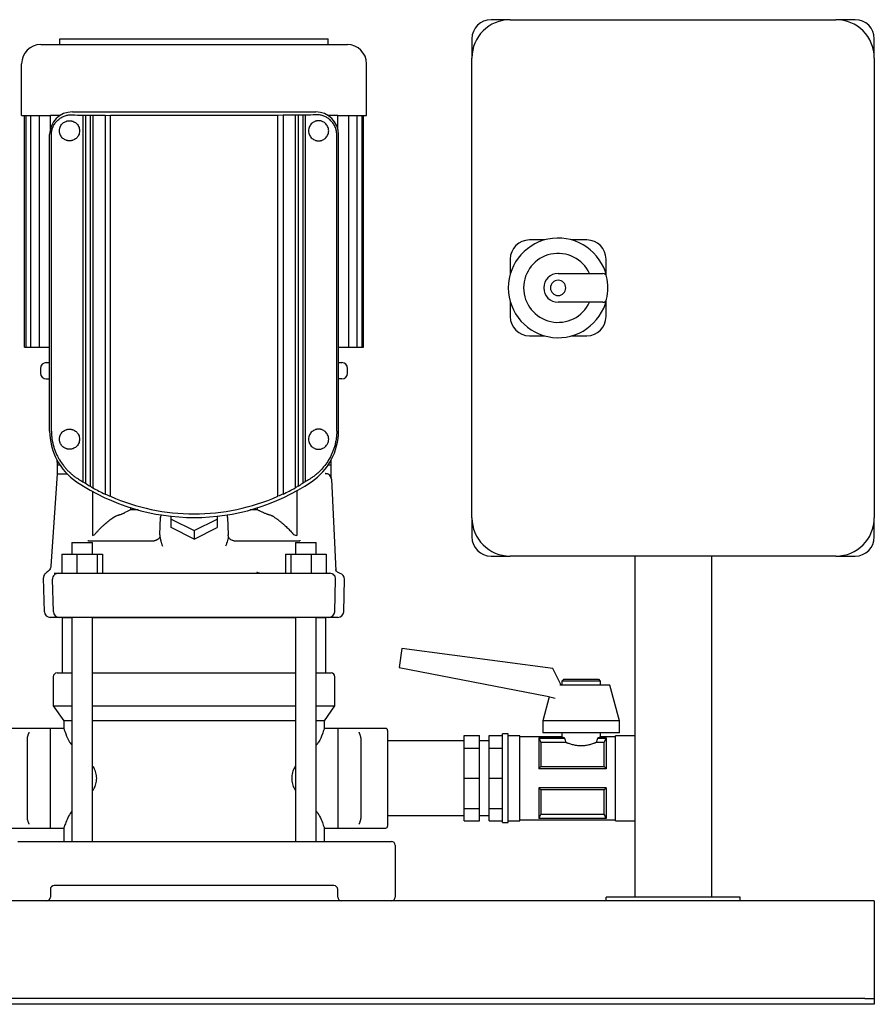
# Model space of a CAD drawing. Header units: millimetres. Extents: x 18 to 1287, y 108 to 758.
# Tile 2 of 3: x 372 to 818, y 108 to 622. Entities that reach past the tile are written whole.
import ezdxf

# ---------------------------------------------------------------- set-up
doc = ezdxf.new("R2010")
doc.units = ezdxf.units.MM

msp = doc.modelspace()

# ---------------------------------------------------------------- linework, layer by layer
at = {"color": 7, "linetype": 'Continuous', "lineweight": 25}
for p, q in [((628.02, 621.64), (618.02, 621.64)), ((628.02, 621.64), (798.02, 621.64)), ((808.02, 621.64), (798.02, 621.64)), ((383.02, 608.64), (543.02, 608.64)), ((393.02, 608.64), (393.02, 611.64)), ((393.02, 611.64), (533.02, 611.64)), ((533.02, 608.64), (533.02, 611.64)), ((608.02, 611.64), (608.02, 601.64)), ((818.02, 601.64), (818.02, 611.64)), ((608.02, 361.64), (608.02, 601.64)), ((818.02, 601.64), (818.02, 361.64)), ((373.02, 571.64), (373.02, 598.64)), ((553.02, 571.64), (553.02, 598.64)), ((373.02, 571.64), (388.02, 571.64)), ((374.52, 450.64), (374.52, 571.64)), ((375.35, 450.64), (375.35, 571.64)), ((377.9, 450.64), (377.9, 571.64)), ((382.32, 450.64), (382.32, 571.64)), ((388.02, 564.63), (388.02, 571.64)), ((393.02, 571.64), (388.02, 571.64)), ((393.02, 571.64), (393.02, 571.64)), ((393.02, 571.64), (393.02, 571.64)), ((399.52, 573.52), (526.52, 573.52)), ((405.05, 571.76), (406.29, 571.72)), ((405.05, 571.76), (405.05, 380.38)), ((406.29, 571.72), (408.78, 571.72)), ((406.29, 571.72), (406.29, 379.65)), ((408.78, 571.72), (410.26, 571.8)), ((408.78, 571.72), (408.78, 378.16)), ((410.26, 571.8), (416.54, 571.8)), ((410.26, 571.8), (410.26, 377.23)), ((416.54, 571.8), (419.34, 571.64)), ((416.54, 571.8), (416.54, 373.98)), ((506.69, 571.64), (419.34, 571.64)), ((419.34, 372.87), (419.34, 571.64)), ((509.5, 571.8), (506.69, 571.64)), ((506.69, 372.87), (506.69, 571.64)), ((515.78, 571.8), (509.5, 571.8)), ((509.5, 571.8), (509.5, 373.98)), ((517.26, 571.72), (515.78, 571.8)), ((515.78, 571.8), (515.78, 377.23)), ((519.75, 571.72), (517.26, 571.72)), ((517.26, 571.72), (517.26, 378.16)), ((520.99, 571.76), (519.75, 571.72)), ((519.75, 571.72), (519.75, 379.65)), ((520.99, 571.76), (520.99, 380.38)), ((533.02, 571.64), (533.02, 571.64)), ((533.02, 571.64), (533.02, 571.64)), ((538.02, 571.64), (533.02, 571.64)), ((538.02, 571.64), (553.02, 571.64)), ((538.02, 564.63), (538.02, 571.64)), ((543.72, 450.64), (543.72, 571.64)), ((548.14, 450.64), (548.14, 571.64)), ((550.69, 450.64), (550.69, 571.64)), ((551.52, 450.64), (551.52, 571.64)), ((387.64, 406.9), (387.64, 561.64)), ((388.57, 406.9), (388.57, 561.64)), ((537.47, 406.9), (537.47, 561.64)), ((538.4, 406.9), (538.4, 561.64)), ((645.88, 506.64), (638.02, 506.64)), ((668.02, 506.64), (660.16, 506.64)), ((628.02, 496.64), (628.02, 488.78)), ((678.02, 488.78), (678.02, 496.64)), ((653.02, 489.14), (676.38, 489.14)), ((628.02, 474.5), (628.02, 466.64)), ((676.38, 474.14), (653.02, 474.14)), ((678.02, 466.64), (678.02, 474.5)), ((638.02, 456.64), (645.88, 456.64)), ((660.16, 456.64), (668.02, 456.64)), ((374.52, 450.64), (375.35, 450.64)), ((375.35, 450.64), (376.85, 450.64)), ((376.85, 450.64), (377.9, 450.64)), ((377.9, 450.64), (379.4, 450.64)), ((379.4, 450.64), (382.32, 450.64)), ((382.32, 450.64), (383.82, 450.64)), ((383.82, 450.64), (387.64, 450.64)), ((538.4, 450.64), (542.22, 450.64)), ((542.22, 450.64), (543.72, 450.64)), ((543.72, 450.64), (546.64, 450.64)), ((546.64, 450.64), (548.14, 450.64)), ((548.14, 450.64), (549.19, 450.64)), ((549.19, 450.64), (550.69, 450.64)), ((550.69, 450.64), (551.52, 450.64)), ((385.88, 442.64), (387.64, 442.64)), ((538.4, 442.64), (540.16, 442.64)), ((382.88, 439.64), (382.88, 437.14)), ((543.16, 437.14), (543.16, 439.64)), ((385.88, 434.14), (387.64, 434.13)), ((387.39, 434.14), (387.64, 434.13)), ((538.4, 434.14), (538.65, 434.14)), ((540.16, 434.14), (538.4, 434.14)), ((391.42, 391.84), (391.49, 389.14)), ((534.55, 389.14), (534.62, 391.85)), ((391.49, 389.14), (391.52, 384.62)), ((392.12, 389.14), (391.49, 389.14)), ((393.15, 389.14), (392.12, 389.14)), ((533.92, 389.14), (532.89, 389.14)), ((534.51, 383.12), (534.55, 389.14)), ((391.52, 384.64), (388.27, 336.37)), ((532.01, 384.62), (531.82, 384.63)), ((534.52, 382.72), (534.52, 382.62)), ((534.53, 382.69), (534.53, 382.68)), ((534.58, 382.31), (534.6, 382.26)), ((534.66, 381.79), (536.96, 333.92)), ((409.96, 375.42), (409.95, 355.12)), ((409.96, 375.42), (409.96, 352.44)), ((516.66, 375.74), (516.66, 352.42)), ((429.93, 366.86), (429.93, 365.72)), ((433.78, 365.72), (429.93, 365.72)), ((496.11, 365.72), (492.26, 365.72)), ((496.11, 365.72), (496.11, 366.86)), ((445.18, 352.67), (445.51, 361.93)), ((445.65, 363.3), (445.5, 361.8)), ((451.02, 360.97), (451.02, 362.42)), ((451.02, 356.47), (451.02, 360.97)), ((451.02, 360.97), (463.02, 354.97)), ((463.02, 354.97), (475.02, 360.97)), ((475.02, 362.42), (475.02, 360.97)), ((475.02, 360.97), (475.02, 356.47)), ((480.53, 361.93), (480.86, 352.67)), ((608.02, 361.64), (608.02, 351.64)), ((818.02, 351.64), (818.02, 361.64)), ((463.02, 350.47), (451.02, 356.47)), ((463.02, 350.47), (475.02, 356.47)), ((463.02, 354.97), (463.02, 350.47)), ((407.87, 349.64), (407.6, 349.63)), ((407.87, 349.64), (442.22, 349.64)), ((442.2, 349.64), (442.17, 349.72)), ((443.19, 349.82), (442.2, 349.64)), ((442.86, 349.77), (442.22, 349.64)), ((442.75, 349.69), (442.23, 349.64)), ((445.18, 352.67), (445.17, 352.16)), ((480.87, 352.16), (480.86, 352.67)), ((483.84, 349.64), (482.85, 349.82)), ((483.82, 349.64), (483.18, 349.77)), ((483.82, 349.64), (483.25, 349.75)), ((483.82, 349.64), (518.17, 349.64)), ((483.86, 349.74), (483.84, 349.64)), ((516.66, 352.42), (516.41, 352.42)), ((518.17, 349.98), (518.17, 349.64)), ((399.3, 348.64), (399.3, 342.64)), ((399.3, 348.64), (404.49, 348.64)), ((404.49, 348.64), (410.06, 348.64)), ((410.06, 342.64), (410.06, 348.64)), ((515.98, 348.64), (515.98, 342.64)), ((515.98, 348.64), (521.55, 348.64)), ((521.55, 348.64), (526.74, 348.64)), ((526.74, 342.64), (526.74, 348.64)), ((394.09, 342.64), (394.09, 332.64)), ((394.09, 342.64), (401.84, 342.64)), ((401.84, 342.64), (401.86, 332.64)), ((401.84, 342.64), (412.44, 342.64)), ((412.44, 342.64), (412.44, 332.64)), ((412.44, 342.64), (415.28, 342.64)), ((415.28, 342.64), (415.28, 332.64)), ((510.76, 342.64), (510.76, 332.64)), ((510.76, 342.64), (513.6, 342.64)), ((513.6, 342.64), (513.6, 332.64)), ((513.6, 342.64), (524.2, 342.64)), ((524.2, 342.64), (524.18, 332.64)), ((524.2, 342.64), (531.95, 342.64)), ((531.95, 342.64), (531.95, 332.64)), ((618.02, 341.64), (628.02, 341.64)), ((798.02, 341.64), (628.02, 341.64)), ((693.02, 341.64), (693.02, 163.64)), ((733.02, 341.64), (733.02, 163.64)), ((798.02, 341.64), (808.02, 341.64)), ((384.94, 312.56), (384.48, 330.33)), ((389.61, 312.56), (389.16, 329.56)), ((392.16, 332.64), (401.86, 332.64)), ((393.63, 332.64), (393.64, 332.64)), ((401.86, 332.64), (524.18, 332.64)), ((524.18, 332.64), (533.88, 332.64)), ((532.4, 332.64), (532.35, 332.64)), ((532.92, 332.64), (533.7, 332.64)), ((533.56, 332.73), (533.7, 332.64)), ((536.43, 312.56), (536.88, 329.56)), ((536.98, 333.67), (536.96, 333.92)), ((536.98, 333.67), (536.96, 333.91)), ((541.1, 312.56), (541.54, 329.56)), ((393.58, 309.64), (387.94, 309.64)), ((401.96, 309.64), (392.61, 309.64)), ((393.23, 309.64), (392.61, 309.64)), ((394.1, 309.64), (393.58, 309.64)), ((394.1, 309.64), (394.15, 309.64)), ((394.27, 309.64), (394.27, 280.64)), ((394.27, 309.64), (399.3, 309.64)), ((399.3, 309.64), (399.3, 192.64)), ((410.06, 192.64), (410.06, 309.64)), ((410.06, 309.64), (463.02, 309.64)), ((463.02, 309.64), (515.98, 309.64)), ((515.98, 309.64), (515.98, 192.64)), ((533.43, 309.64), (524.08, 309.64)), ((526.74, 192.64), (526.74, 309.64)), ((526.74, 309.64), (531.77, 309.64)), ((531.77, 280.64), (531.77, 309.64)), ((531.95, 309.64), (531.94, 309.64)), ((538.1, 309.64), (532.46, 309.64)), ((533.43, 309.64), (532.81, 309.64)), ((571.42, 293.33), (570.11, 283.44)), ((650.18, 282.88), (571.42, 293.33)), ((570.11, 283.44), (647.37, 268.42)), ((654.58, 274.29), (650.18, 282.88)), ((389.52, 278.64), (389.52, 263.5)), ((391.52, 280.64), (399.3, 280.64)), ((410.06, 280.64), (463.02, 280.64)), ((463.02, 280.64), (515.98, 280.64)), ((526.74, 280.64), (534.52, 280.64)), ((536.52, 263.5), (536.52, 278.64)), ((665.02, 274.29), (653.84, 274.29)), ((656.02, 277.29), (655.02, 276.29)), ((655.02, 276.29), (655.02, 274.29)), ((675.02, 276.29), (655.02, 276.29)), ((656.02, 277.29), (674.02, 277.29)), ((680.02, 274.29), (665.02, 274.29)), ((674.02, 277.29), (675.02, 276.29)), ((675.02, 276.29), (675.02, 274.29)), ((685.02, 255.54), (680.02, 274.29)), ((648.39, 268.19), (645.02, 255.54)), ((647.37, 268.42), (651.5, 267.48)), ((389.52, 263.5), (395.02, 255.64)), ((389.52, 263.5), (399.3, 263.5)), ((410.06, 263.5), (463.02, 263.5)), ((463.02, 263.5), (515.98, 263.5)), ((526.74, 263.5), (536.52, 263.5)), ((531.02, 255.64), (536.52, 263.5)), ((395.02, 255.64), (395.02, 251.64)), ((399.3, 255.64), (395.02, 255.64)), ((463.02, 255.64), (410.06, 255.64)), ((515.98, 255.64), (463.02, 255.64)), ((531.02, 255.64), (526.74, 255.64)), ((531.02, 251.64), (531.02, 255.64)), ((645.02, 255.54), (645.02, 249.29)), ((665.02, 255.54), (645.02, 255.54)), ((685.02, 255.54), (665.02, 255.54)), ((685.02, 249.29), (685.02, 255.54)), ((388.02, 251.64), (363.02, 251.64)), ((395.02, 251.64), (388.02, 251.64)), ((388.02, 249.63), (388.02, 251.64)), ((388.02, 237.18), (388.02, 249.63)), ((538.02, 251.64), (531.02, 251.64)), ((563.02, 251.64), (538.02, 251.64)), ((538.02, 251.64), (538.02, 249.63)), ((538.02, 249.63), (538.02, 237.18)), ((564.02, 250.64), (564.02, 225.64)), ((604.02, 247.89), (612.02, 247.89)), ((604.02, 241.37), (604.02, 247.89)), ((612.02, 241.37), (612.02, 247.89)), ((617.02, 247.89), (624.02, 247.89)), ((617.02, 241.37), (617.02, 247.89)), ((627.02, 248.79), (624.02, 248.79)), ((624.02, 225.64), (624.02, 248.79)), ((627.02, 225.64), (627.02, 248.79)), ((633.02, 247.79), (627.02, 247.79)), ((633.02, 225.64), (633.02, 247.79)), ((655.02, 247.29), (633.02, 247.29)), ((665.02, 249.29), (645.02, 249.29)), ((655.02, 249.29), (655.02, 247.29)), ((685.02, 249.29), (665.02, 249.29)), ((675.02, 249.29), (675.02, 247.29)), ((683.02, 247.29), (675.02, 247.29)), ((693.02, 247.79), (683.02, 247.79)), ((683.02, 225.64), (683.02, 247.79)), ((376.02, 236.25), (376.02, 245.95)), ((550.02, 245.95), (550.02, 236.25)), ((604.02, 245.12), (564.02, 245.12)), ((617.02, 245.12), (612.02, 245.12)), ((656.36, 246.71), (643.02, 246.71)), ((643.02, 246.71), (643.02, 230.64)), ((643.05, 246.65), (656.36, 246.65)), ((643.95, 244.33), (643.95, 231.72)), ((657.08, 244.33), (643.95, 244.33)), ((656.36, 246.65), (656.36, 246.71)), ((677.09, 244.33), (672.96, 244.33)), ((678.02, 246.71), (673.68, 246.71)), ((673.68, 246.71), (673.68, 246.65)), ((673.68, 246.65), (677.99, 246.65)), ((677.09, 231.72), (677.09, 244.33)), ((678.02, 246.71), (678.02, 230.64)), ((388.02, 214.11), (388.02, 237.18)), ((538.02, 237.18), (538.02, 225.64)), ((604.02, 225.64), (604.02, 241.37)), ((604.02, 241.37), (612.02, 241.37)), ((612.02, 225.64), (612.02, 241.37)), ((617.02, 225.64), (617.02, 241.37)), ((617.02, 241.37), (624.02, 241.37)), ((376.02, 215.03), (376.02, 236.25)), ((550.02, 236.25), (550.02, 225.64)), ((643.95, 231.72), (677.09, 231.72)), ((678.02, 230.64), (643.02, 230.64)), ((538.02, 225.64), (538.02, 214.11)), ((550.02, 225.64), (550.02, 215.03)), ((564.02, 225.64), (564.02, 200.64)), ((604.02, 225.64), (612.02, 225.64)), ((604.02, 209.91), (604.02, 225.64)), ((612.02, 209.91), (612.02, 225.64)), ((617.02, 209.91), (617.02, 225.64)), ((617.02, 225.64), (624.02, 225.64)), ((624.02, 202.49), (624.02, 225.64)), ((627.02, 202.49), (627.02, 225.64)), ((633.02, 203.49), (633.02, 225.64)), ((683.02, 203.49), (683.02, 225.64)), ((643.02, 220.64), (643.02, 204.58)), ((678.02, 220.64), (643.02, 220.64)), ((643.95, 219.56), (643.95, 206.96)), ((677.09, 219.56), (643.95, 219.56)), ((677.09, 206.96), (677.09, 219.56)), ((678.02, 220.64), (678.02, 204.58)), ((376.02, 205.33), (376.02, 215.03)), ((388.02, 201.65), (388.02, 214.11)), ((538.02, 214.11), (538.02, 201.65)), ((550.02, 215.03), (550.02, 205.33)), ((564.02, 206.17), (604.02, 206.17)), ((604.02, 209.91), (612.02, 209.91)), ((604.02, 203.4), (604.02, 209.91)), ((612.02, 203.4), (612.02, 209.91)), ((612.02, 206.17), (617.02, 206.17)), ((617.02, 209.91), (624.02, 209.91)), ((617.02, 203.4), (617.02, 209.91)), ((643.95, 206.96), (677.09, 206.96)), ((388.02, 199.64), (388.02, 201.65)), ((538.02, 201.65), (538.02, 199.64)), ((604.02, 203.4), (612.02, 203.4)), ((617.02, 203.4), (624.02, 203.4)), ((624.02, 202.49), (627.02, 202.49)), ((627.02, 203.49), (633.02, 203.49)), ((633.02, 203.99), (683.02, 203.99)), ((678.02, 204.58), (643.02, 204.58)), ((677.99, 204.64), (643.05, 204.64)), ((683.02, 203.49), (693.02, 203.49)), ((363.02, 199.64), (388.02, 199.64)), ((388.02, 199.64), (395.02, 199.64)), ((395.02, 199.64), (395.02, 192.64)), ((531.02, 192.64), (531.02, 199.64)), ((531.02, 199.64), (538.02, 199.64)), ((538.02, 199.64), (563.02, 199.64)), ((371.02, 192.64), (555.02, 192.64)), ((555.02, 192.64), (566.02, 192.64)), ((568.02, 190.64), (568.02, 163.64)), ((536.02, 169.64), (390.02, 169.64)), ((388.02, 167.64), (388.02, 163.64)), ((538.02, 163.64), (538.02, 167.64)), ((818.02, 161.64), (18.02, 161.64)), ((678.02, 161.64), (678.02, 163.64)), ((748.02, 163.64), (678.02, 163.64)), ((748.02, 161.64), (678.02, 161.64)), ((748.02, 161.64), (748.02, 163.64)), ((818.02, 161.64), (818.02, 156.64)), ((818.02, 156.64), (818.02, 112.64)), ((813.02, 110.64), (23.02, 110.64)), ((813.02, 110.64), (818.02, 110.64)), ((818.02, 112.64), (818.02, 110.64)), ((818.02, 110.64), (818.02, 107.64)), ((813.02, 107.64), (23.02, 107.64)), ((818.02, 107.64), (813.02, 107.64))]:
    msp.add_line(p, q, dxfattribs=at)
at = {"color": 7, "linetype": 'Continuous', "lineweight": 25, "flags": 128}
for points in [[(389.93, 332.64), (390.26, 332.64), (390.6, 332.64), (390.97, 332.64), (391.36, 332.64), (391.77, 332.64), (392.2, 332.64), (392.65, 332.64), (393.12, 332.64)], [(524.08, 309.64), (514.04, 309.64), (503.92, 309.64), (493.75, 309.64), (483.53, 309.64), (473.28, 309.64), (463.02, 309.64), (452.76, 309.64), (442.51, 309.64), (432.29, 309.64), (422.12, 309.64), (412, 309.64), (401.96, 309.64)], [(643.02, 246.71), (643.04, 246.67), (643.05, 246.65)], [(677.99, 246.65), (678.01, 246.68), (678.02, 246.71)], [(643.05, 204.64), (643.03, 204.6), (643.02, 204.58)], [(678.02, 204.58), (678, 204.61), (677.99, 204.64)]]:
    msp.add_lwpolyline(points, dxfattribs=at)
at = {"color": 7, "linetype": 'Continuous', "lineweight": 25}
for centre, radius, start, end in [((628.02, 601.64), 20, 90, 180), ((618.02, 611.64), 10, 90, 180), ((798.02, 601.64), 20, 0, 90), ((808.02, 611.64), 10, 0, 90), ((383.02, 598.64), 10, 90, 180), ((543.02, 598.64), 10, 0, 90), ((399.52, 561.64), 11.88, 90, 180), ((526.52, 561.64), 11.88, 360, 89.9934), ((653.02, 481.64), 26, 13.248, 180), ((638.02, 496.64), 10, 90, 180), ((668.02, 496.64), 10, 0, 90), ((653.02, 481.64), 18, 24.6243, 335.3757), ((653.02, 481.64), 7.5, 90, 270), ((676.38, 487.14), 2, 13.248, 90), ((653.02, 481.64), 4, 0, 180), ((653.02, 481.64), 26, 360, 13.248), ((653.02, 481.64), 26, 180, 346.752), ((653.02, 481.64), 4, 180, 0), ((653.02, 481.64), 26, 346.752, 0), ((676.38, 476.14), 2, 270, 346.752), ((638.02, 466.64), 10, 180, 270), ((668.02, 466.64), 10, 270, 0), ((385.88, 439.64), 3, 90, 180), ((540.16, 439.64), 3, 0, 90), ((385.88, 437.14), 3, 180, 270), ((540.16, 437.14), 3, 270, 0), ((419.52, 406.9), 31.88, 180, 236.1036), ((506.52, 406.9), 31.88, 303.898, 0.003), ((463.02, 471.64), 109.88, 236.1036, 303.8964), ((463.02, 471.64), 108.08, 238.34, 239.8756), ((463.02, 471.64), 108.16, 240.8013, 244.5498), ((463.02, 471.64), 108.16, 295.4502, 299.1987), ((463.02, 471.64), 108.08, 300.1244, 301.66), ((463.02, 471.64), 108, 246.1464, 270), ((463.02, 471.64), 108, 270, 293.8536), ((628.02, 361.64), 20, 180, 270), ((798.02, 361.64), 20, 270, 0), ((865.14, 354.75), 455.19, 180.0373, 180.2903), ((409.63, 354.84), 2.42, 277.9282, 319.7833), ((516.41, 354.84), 2.42, 220.216, 270.0008), ((618.02, 351.64), 10, 180, 270), ((808.02, 351.64), 10, 270, 0), ((392.16, 329.64), 3, 90.0005, 181.5), ((533.88, 329.64), 3, 358.5, 89.9996), ((538.54, 329.64), 3, 358.5, 77.0447), ((387.94, 312.64), 3, 181.5, 270), ((392.61, 312.64), 3, 181.5, 269.9996), ((533.43, 312.64), 3, 270, 358.5), ((538.1, 312.64), 3, 270.0001, 358.5), ((391.52, 278.64), 2, 90, 180), ((534.52, 278.64), 2, 0, 90), ((563.02, 250.64), 1, 0, 90), ((563.02, 200.64), 1, 270, 0), ((566.02, 190.64), 2, 0, 90), ((390.02, 167.64), 2, 90, 180), ((536.02, 167.64), 2, 0, 90), ((386.02, 163.64), 2, 270, 0), ((540.02, 163.64), 2, 180, 270), ((566.02, 163.64), 2, 270, 0)]:
    msp.add_arc(centre, radius, start, end, dxfattribs=at)
for points, knots in [([(388.57, 561.64), (388.57, 561.73), (388.57, 561.9), (388.58, 562.15), (388.59, 562.4), (388.62, 562.66), (388.64, 562.91), (388.68, 563.17), (388.72, 563.42), (388.77, 563.67), (388.82, 563.93), (388.96, 564.48), (389.23, 565.34), (389.71, 566.37), (390.28, 567.34), (390.9, 568.17), (391.6, 568.94), (392.58, 569.83), (393.66, 570.56), (394.81, 571.12), (395.72, 571.47), (396.65, 571.73), (397.44, 571.88), (398.07, 571.95), (398.57, 571.99), (399.05, 572), (399.36, 571.99), (399.52, 571.98)], [0, 0, 0, 0, 0.012117, 0.024284, 0.036513, 0.048818, 0.06121, 0.073701, 0.086304, 0.099031, 0.111892, 0.124898, 0.184763, 0.250107, 0.309389, 0.375028, 0.433855, 0.500081, 0.624465, 0.68709, 0.749847, 0.81764, 0.875036, 0.908188, 0.940062, 0.970664, 1, 1, 1, 1]), ([(537.47, 561.64), (537.47, 561.73), (537.47, 561.9), (537.46, 562.15), (537.45, 562.41), (537.42, 562.66), (537.39, 562.92), (537.36, 563.17), (537.32, 563.42), (537.27, 563.68), (537.21, 563.93), (537.08, 564.49), (536.8, 565.34), (536.33, 566.39), (535.76, 567.34), (535.13, 568.19), (534.43, 568.95), (533.45, 569.84), (532.37, 570.56), (531.23, 571.12), (530.34, 571.47), (529.42, 571.73), (528.63, 571.88), (527.99, 571.95), (527.5, 571.99), (527.01, 572), (526.68, 571.99), (526.52, 571.98)], [0, 0, 0, 0, 0.012261, 0.024518, 0.036791, 0.049102, 0.061472, 0.07392, 0.086468, 0.099135, 0.111941, 0.124903, 0.185589, 0.250113, 0.310907, 0.375035, 0.436451, 0.500087, 0.624469, 0.687021, 0.74985, 0.812642, 0.875038, 0.906629, 0.937962, 0.969073, 1, 1, 1, 1]), ([(398.02, 558.39), (397.94, 558.39), (397.79, 558.4), (397.56, 558.41), (397.33, 558.44), (397.1, 558.47), (396.88, 558.52), (396.66, 558.57), (396.44, 558.64), (396, 558.79), (395.36, 559.08), (394.57, 559.64), (393.87, 560.37), (393.38, 561.14), (393.08, 561.83), (392.91, 562.41), (392.8, 563.01), (392.76, 563.63), (392.79, 564.26), (392.9, 564.87), (393.08, 565.44), (393.37, 566.13), (393.86, 566.91), (394.56, 567.63), (395.36, 568.2), (396.06, 568.53), (396.65, 568.72), (397.1, 568.82), (397.56, 568.88), (397.87, 568.89), (398.02, 568.89)], [0, 0, 0, 0, 0.01566, 0.031275, 0.046861, 0.062436, 0.078014, 0.093612, 0.109246, 0.124933, 0.188102, 0.249091, 0.314044, 0.374185, 0.406197, 0.436946, 0.468546, 0.499591, 0.530715, 0.562422, 0.593186, 0.625225, 0.685338, 0.750281, 0.811567, 0.875072, 0.90639, 0.937564, 0.968724, 1, 1, 1, 1]), ([(398.02, 568.89), (398.1, 568.89), (398.25, 568.89), (398.47, 568.87), (398.69, 568.85), (398.92, 568.82), (399.14, 568.77), (399.36, 568.72), (399.57, 568.66), (400.02, 568.51), (400.66, 568.21), (401.34, 567.73), (401.84, 567.26), (402.3, 566.72), (402.79, 565.94), (403.18, 564.84), (403.32, 563.65), (403.18, 562.45), (402.79, 561.35), (402.3, 560.56), (401.83, 560.02), (401.34, 559.55), (400.66, 559.07), (399.94, 558.74), (399.35, 558.56), (398.91, 558.46), (398.47, 558.4), (398.17, 558.4), (398.02, 558.39)], [0, 0, 0, 0, 0.0160238, 0.0318961, 0.0476334, 0.0632524, 0.0787705, 0.0942053, 0.1095747, 0.1248968, 0.1886699, 0.2497686, 0.2813844, 0.3122513, 0.37479, 0.4373772, 0.4998095, 0.5622644, 0.6249049, 0.6876428, 0.718675, 0.7504721, 0.8116153, 0.8754432, 0.9060511, 0.9369202, 0.9681914, 1, 1, 1, 1]), ([(528.02, 568.89), (527.94, 568.89), (527.8, 568.89), (527.58, 568.88), (527.37, 568.85), (527.16, 568.82), (526.97, 568.79), (526.78, 568.74), (526.59, 568.7), (526.42, 568.64), (526, 568.5), (525.37, 568.21), (524.55, 567.62), (523.83, 566.87), (523.24, 565.92), (522.86, 564.83), (522.73, 563.65), (522.86, 562.46), (523.24, 561.37), (523.83, 560.41), (524.55, 559.66), (525.37, 559.07), (526.08, 558.75), (526.65, 558.57), (527.08, 558.47), (527.54, 558.41), (527.85, 558.4), (528.02, 558.39)], [0, 0, 0, 0, 0.015882, 0.031262, 0.046141, 0.060518, 0.074396, 0.087774, 0.100653, 0.113033, 0.124916, 0.190555, 0.249804, 0.314743, 0.374769, 0.438358, 0.499811, 0.561303, 0.624928, 0.685202, 0.750438, 0.809726, 0.875425, 0.902792, 0.932671, 0.965072, 1, 1, 1, 1]), ([(528.02, 558.39), (528.08, 558.39), (528.21, 558.39), (528.43, 558.41), (528.67, 558.43), (529.02, 558.48), (529.41, 558.57), (530.03, 558.77), (530.7, 559.1), (531.5, 559.67), (532.18, 560.38), (532.77, 561.31), (533.17, 562.4), (533.32, 563.63), (533.17, 564.87), (532.77, 565.96), (532.18, 566.9), (531.51, 567.61), (530.71, 568.19), (530.03, 568.51), (529.42, 568.71), (529, 568.81), (528.59, 568.86), (528.29, 568.89), (528.1, 568.89), (528.02, 568.89)], [0, 0, 0, 0, 0.012304, 0.026831, 0.043581, 0.062553, 0.099739, 0.125029, 0.193758, 0.249287, 0.31662, 0.374474, 0.439681, 0.499586, 0.559614, 0.624923, 0.68276, 0.750071, 0.805858, 0.874962, 0.899814, 0.93763, 0.962279, 0.983069, 1, 1, 1, 1]), ([(388.57, 406.9), (388.57, 406.76), (388.57, 406.48), (388.58, 406.06), (388.59, 405.64), (388.61, 405.23), (388.64, 404.81), (388.67, 404.39), (388.71, 403.97), (388.76, 403.55), (388.81, 403.14), (388.94, 402.18), (389.22, 400.69), (389.72, 398.76), (390.34, 396.88), (391.05, 395.12), (391.88, 393.41), (393.08, 391.27), (394.45, 389.3), (395.96, 387.49), (397.16, 386.2), (398.44, 384.99), (399.56, 384.04), (400.49, 383.32), (401.2, 382.8), (401.93, 382.3), (402.42, 381.98), (402.67, 381.82)], [0, 0, 0, 0, 0.0124, 0.024807, 0.037228, 0.04967, 0.062141, 0.074647, 0.087196, 0.099794, 0.112449, 0.125167, 0.186834, 0.250667, 0.311763, 0.375337, 0.436902, 0.500684, 0.624947, 0.68665, 0.749369, 0.811801, 0.874688, 0.906033, 0.937357, 0.968674, 1, 1, 1, 1]), ([(398.02, 397.39), (397.94, 397.39), (397.79, 397.4), (397.56, 397.41), (397.33, 397.44), (397.1, 397.47), (396.88, 397.52), (396.66, 397.57), (396.44, 397.64), (396, 397.79), (395.36, 398.08), (394.57, 398.64), (393.87, 399.37), (393.38, 400.14), (393.08, 400.83), (392.91, 401.41), (392.8, 402.01), (392.76, 402.63), (392.79, 403.26), (392.9, 403.87), (393.08, 404.44), (393.37, 405.13), (393.86, 405.91), (394.56, 406.63), (395.36, 407.2), (396.06, 407.53), (396.65, 407.72), (397.1, 407.82), (397.56, 407.88), (397.87, 407.89), (398.02, 407.89)], [0, 0, 0, 0, 0.01566, 0.031275, 0.046861, 0.062436, 0.078014, 0.093612, 0.109246, 0.124933, 0.188102, 0.249091, 0.314044, 0.374185, 0.406197, 0.436946, 0.468546, 0.499591, 0.530715, 0.562422, 0.593186, 0.625225, 0.685338, 0.750281, 0.811567, 0.875072, 0.90639, 0.937564, 0.968724, 1, 1, 1, 1]), ([(398.02, 407.89), (398.1, 407.89), (398.25, 407.89), (398.47, 407.87), (398.69, 407.85), (398.92, 407.82), (399.14, 407.77), (399.36, 407.72), (399.57, 407.66), (400.02, 407.51), (400.66, 407.21), (401.34, 406.73), (401.84, 406.26), (402.3, 405.72), (402.79, 404.94), (403.18, 403.84), (403.32, 402.65), (403.18, 401.45), (402.79, 400.35), (402.3, 399.56), (401.83, 399.02), (401.34, 398.55), (400.66, 398.07), (399.94, 397.74), (399.35, 397.56), (398.91, 397.46), (398.47, 397.4), (398.17, 397.4), (398.02, 397.39)], [0, 0, 0, 0, 0.016024, 0.031896, 0.047633, 0.063252, 0.078771, 0.094205, 0.109575, 0.124897, 0.18867, 0.249769, 0.281384, 0.312251, 0.37479, 0.437377, 0.499809, 0.562264, 0.624905, 0.687643, 0.718675, 0.750472, 0.811615, 0.875443, 0.906051, 0.93692, 0.968191, 1, 1, 1, 1]), ([(528.02, 407.89), (527.94, 407.89), (527.8, 407.89), (527.58, 407.88), (527.37, 407.85), (527.16, 407.82), (526.97, 407.79), (526.78, 407.74), (526.59, 407.7), (526.42, 407.64), (526, 407.5), (525.37, 407.21), (524.55, 406.62), (523.83, 405.87), (523.24, 404.92), (522.86, 403.83), (522.73, 402.65), (522.86, 401.46), (523.24, 400.37), (523.83, 399.41), (524.55, 398.66), (525.37, 398.07), (526.08, 397.75), (526.65, 397.57), (527.08, 397.47), (527.54, 397.41), (527.85, 397.4), (528.02, 397.39)], [0, 0, 0, 0, 0.0158819, 0.031262, 0.0461407, 0.0605185, 0.074396, 0.0877738, 0.1006525, 0.1130331, 0.1249162, 0.1905547, 0.249804, 0.3147434, 0.3747694, 0.4383579, 0.4998109, 0.5613025, 0.6249283, 0.6852018, 0.7504382, 0.8097264, 0.8754252, 0.9027915, 0.9326712, 0.965072, 1, 1, 1, 1]), ([(537.47, 406.9), (537.47, 406.76), (537.47, 406.48), (537.46, 406.07), (537.45, 405.65), (537.43, 405.23), (537.4, 404.81), (537.37, 404.39), (537.33, 403.98), (537.28, 403.56), (537.23, 403.14), (537.1, 402.19), (536.82, 400.7), (536.41, 399.08), (536.01, 397.8), (535.58, 396.58), (534.74, 394.5), (533.29, 391.76), (531.25, 388.8), (529.52, 386.85), (528.27, 385.62), (527.55, 384.95), (526.86, 384.35), (526.14, 383.77), (525.48, 383.26), (524.73, 382.72), (524.04, 382.25), (523.58, 381.96), (523.37, 381.82)], [0, 0, 0, 0, 0.012334, 0.024697, 0.037093, 0.049528, 0.062005, 0.074529, 0.087104, 0.099734, 0.112424, 0.125177, 0.186394, 0.250687, 0.281405, 0.313019, 0.375382, 0.500672, 0.624946, 0.749339, 0.777098, 0.811966, 0.853669, 0.874678, 0.910186, 0.942905, 0.972841, 1, 1, 1, 1]), ([(528.02, 397.39), (528.08, 397.39), (528.21, 397.39), (528.43, 397.41), (528.67, 397.43), (529.02, 397.48), (529.41, 397.57), (530.03, 397.77), (530.7, 398.1), (531.5, 398.67), (532.18, 399.38), (532.77, 400.31), (533.17, 401.4), (533.32, 402.63), (533.17, 403.87), (532.77, 404.96), (532.18, 405.9), (531.51, 406.61), (530.71, 407.19), (530.03, 407.51), (529.42, 407.71), (529, 407.81), (528.59, 407.86), (528.29, 407.89), (528.1, 407.89), (528.02, 407.89)], [0, 0, 0, 0, 0.012304, 0.026831, 0.043581, 0.062553, 0.099739, 0.125029, 0.193758, 0.249287, 0.31662, 0.374474, 0.439681, 0.499586, 0.559614, 0.624923, 0.68276, 0.750071, 0.805858, 0.874962, 0.899814, 0.93763, 0.962279, 0.983069, 1, 1, 1, 1]), ([(534.55, 389.14), (534.55, 389.14), (534.76, 389.14), (534.34, 389.14), (533.92, 389.14)], [0, 0, 0, 0, 0.000031, 1, 1, 1, 1]), ([(391.52, 384.64), (391.52, 384.64), (391.35, 384.64), (391.93, 384.64), (393.43, 384.64), (395.1, 384.64), (396.49, 384.64), (396.71, 384.64)], [0, 0, 0, 0, 0.0000022, 0.3142294, 0.6285613, 0.9429283, 1, 1, 1, 1]), ([(531.4, 384.75), (531.76, 384.79), (532.46, 384.87), (533.42, 384.41), (534.07, 383.76), (534.45, 382.98), (534.5, 382.81), (534.52, 382.72)], [0, 0, 0, 0, 0.251581, 0.503934, 0.67233, 0.842053, 1, 1, 1, 1]), ([(531.82, 384.63), (531.79, 384.64), (531.65, 384.66), (531.48, 384.72), (531.4, 384.75)], [0, 0, 0, 0, 0.497971, 1, 1, 1, 1]), ([(534.66, 381.79), (534.64, 382.1), (534.57, 382.44), (534.31, 383.09), (534.12, 383.4), (533.62, 383.94), (533.32, 384.17), (532.68, 384.49), (532.34, 384.58), (532.01, 384.62)], [0, 0, 0, 0, 0.25, 0.25, 0.5, 0.5, 0.75, 0.75, 1, 1, 1, 1]), ([(534.58, 382.31), (534.59, 382.32), (534.59, 382.33), (534.49, 382.61), (534.44, 382.75)], [0, 0, 0, 0, 0.5267042, 1, 1, 1, 1]), ([(534.53, 382.69), (534.52, 382.76), (534.51, 382.91), (534.51, 383.05), (534.51, 383.12)], [0, 0, 0, 0, 0.500556, 1, 1, 1, 1]), ([(499.07, 364.32), (498.88, 364.42), (498.48, 364.62), (497.89, 364.91), (497.29, 365.19), (496.7, 365.46), (496.31, 365.64), (496.11, 365.72)], [0, 0, 0, 0, 0.2032257, 0.4048326, 0.604826, 0.8032127, 1, 1, 1, 1]), ([(411.48, 353.28), (411.63, 353.46), (411.94, 353.82), (412.42, 354.36), (412.9, 354.89), (413.39, 355.41), (413.89, 355.92), (414.4, 356.43), (414.91, 356.93), (415.43, 357.42), (416.12, 358.04), (416.97, 358.79), (418, 359.65), (419.07, 360.47), (420.15, 361.28), (420.89, 361.79), (421.27, 362.04)], [0, 0, 0, 0, 0.0542987, 0.1085887, 0.1628824, 0.2171924, 0.2715311, 0.3259111, 0.3803448, 0.4348447, 0.489423, 0.5910108, 0.6927835, 0.7948203, 0.8971998, 1, 1, 1, 1]), ([(421.27, 362.04), (421.31, 362.07), (421.41, 362.14), (421.56, 362.23), (421.75, 362.33), (421.98, 362.45), (422.36, 362.62), (422.88, 362.81), (423.43, 363), (423.91, 363.15), (424.43, 363.31), (424.99, 363.5), (425.57, 363.7), (426.03, 363.89), (426.5, 364.09), (426.81, 364.24), (426.97, 364.32)], [0, 0, 0, 0, 0.028214, 0.0570473, 0.086536, 0.1328116, 0.1825203, 0.2882952, 0.4041572, 0.4662508, 0.5314915, 0.6726386, 0.753434, 0.8289105, 0.9161829, 1, 1, 1, 1]), ([(480.54, 361.8), (480.53, 362.19), (480.52, 362.68), (480.42, 363.15), (480.41, 363.24)], [0, 0, 0, 0, 0.816792, 1, 1, 1, 1]), ([(504.77, 362.04), (504.73, 362.07), (504.63, 362.14), (504.48, 362.23), (504.29, 362.33), (504.06, 362.45), (503.69, 362.61), (503.17, 362.81), (502.54, 363.02), (501.94, 363.21), (501.41, 363.37), (500.87, 363.56), (500.28, 363.77), (499.66, 364.03), (499.27, 364.22), (499.07, 364.32)], [0, 0, 0, 0, 0.027584, 0.056275, 0.086187, 0.131743, 0.181809, 0.285427, 0.403586, 0.505453, 0.589382, 0.67326, 0.785647, 0.894875, 1, 1, 1, 1]), ([(504.77, 362.04), (504.96, 361.91), (505.33, 361.66), (505.89, 361.27), (506.43, 360.87), (506.97, 360.47), (507.51, 360.06), (508.03, 359.64), (508.55, 359.22), (509.07, 358.79), (509.58, 358.35), (510.23, 357.76), (511.03, 357.03), (511.95, 356.13), (512.85, 355.2), (513.72, 354.25), (514.28, 353.6), (514.56, 353.28)], [0, 0, 0, 0, 0.051466, 0.102821, 0.154074, 0.205234, 0.256312, 0.307318, 0.35826, 0.40915, 0.459996, 0.51081, 0.608916, 0.706816, 0.804582, 0.902285, 1, 1, 1, 1]), ([(443.35, 349.86), (443.21, 349.81), (442.88, 349.67), (442.51, 349.65), (442.23, 349.64)], [0, 0, 0, 0, 0.403952, 1, 1, 1, 1]), ([(445.11, 351.64), (445.09, 351.59), (445.05, 351.51), (444.91, 351.21), (444.56, 350.68), (443.81, 350.01), (443.12, 349.8), (442.75, 349.69)], [0, 0, 0, 0, 0.112394, 0.224198, 0.45721, 0.716777, 1, 1, 1, 1]), ([(445.17, 351.7), (445.16, 351.72), (445.14, 351.72), (445.12, 351.68), (445.11, 351.65)], [0, 0, 0, 0, 0.308234, 1, 1, 1, 1]), ([(445.17, 351.7), (445.16, 351.71), (445.13, 351.72), (445.12, 351.67), (445.11, 351.64)], [0, 0, 0, 0, 0.301857, 1, 1, 1, 1]), ([(445.17, 352.16), (445.17, 352.12), (445.17, 352.05), (445.17, 351.94), (445.18, 351.81), (445.2, 351.68), (445.22, 351.53), (445.24, 351.36), (445.27, 351.19), (445.31, 351), (445.35, 350.8), (445.4, 350.59), (445.45, 350.36), (445.51, 350.12), (445.57, 349.87), (445.66, 349.57), (445.76, 349.18), (445.9, 348.69), (446.08, 348.11), (446.29, 347.44), (446.45, 346.97), (446.54, 346.72)], [0, 0, 0, 0, 0.023383, 0.048393, 0.075091, 0.103531, 0.133752, 0.165788, 0.199667, 0.23541, 0.273034, 0.312555, 0.353981, 0.397324, 0.44259, 0.489785, 0.56255, 0.649948, 0.751975, 0.868641, 1, 1, 1, 1]), ([(480.87, 352.16), (480.88, 352.02), (480.87, 351.87), (480.83, 351.52), (480.8, 351.33), (480.69, 350.71), (480.59, 350.26), (480.33, 349.29), (480.18, 348.8), (479.86, 347.77), (479.69, 347.25), (479.5, 346.72)], [0, 0, 0, 0, 0.125, 0.125, 0.25, 0.25, 0.5, 0.5, 0.75, 0.75, 1, 1, 1, 1]), ([(480.93, 351.64), (480.92, 351.69), (480.9, 351.74), (480.87, 351.74), (480.87, 351.73)], [0, 0, 0, 0, 0.679156, 1, 1, 1, 1]), ([(480.93, 351.64), (480.92, 351.67), (480.9, 351.71), (480.88, 351.71), (480.87, 351.7)], [0, 0, 0, 0, 0.698958, 1, 1, 1, 1]), ([(483.25, 349.75), (482.92, 349.8), (482.23, 350.01), (481.48, 350.68), (481.13, 351.21), (480.99, 351.51), (480.95, 351.59), (480.93, 351.63)], [0, 0, 0, 0, 0.283223, 0.542789, 0.775802, 0.887606, 1, 1, 1, 1]), ([(388.27, 336.37), (388.23, 336.07), (388.14, 335.4), (387.68, 334.46), (387, 333.63), (386.39, 333.26), (386.08, 333.07)], [0, 0, 0, 0, 0.234875, 0.485065, 0.743104, 1, 1, 1, 1]), ([(537.08, 334.43), (537.05, 334.53), (537.01, 334.66), (536.99, 334.56), (536.99, 334.55)], [0, 0, 0, 0, 0.844152, 1, 1, 1, 1]), ([(539.21, 332.57), (539.01, 332.63), (538.54, 332.77), (537.92, 333.19), (537.4, 333.74), (537.18, 334.2), (537.08, 334.43)], [0, 0, 0, 0, 0.238671, 0.489765, 0.746174, 1, 1, 1, 1]), ([(386.08, 333.07), (385.89, 332.94), (385.4, 332.65), (384.86, 331.96), (384.52, 331.16), (384.49, 330.59), (384.48, 330.32)], [0, 0, 0, 0, 0.2448968, 0.5000005, 0.7551039, 1, 1, 1, 1]), ([(495.77, 333.25), (495.83, 333.22), (495.96, 333.15), (496.17, 333.06), (496.4, 332.96), (496.65, 332.88), (496.97, 332.79), (497.35, 332.71), (497.78, 332.65), (498.08, 332.65), (498.23, 332.64)], [0, 0, 0, 0, 0.082496, 0.171721, 0.267718, 0.370526, 0.48019, 0.652322, 0.825584, 1, 1, 1, 1]), ([(495.77, 333.25), (495.79, 333.22), (495.84, 333.16), (495.92, 333.07), (496, 332.99), (496.08, 332.92), (496.16, 332.85), (496.28, 332.78), (496.42, 332.71), (496.6, 332.65), (496.72, 332.65), (496.78, 332.64)], [0, 0, 0, 0, 0.083492, 0.166621, 0.249616, 0.332707, 0.416124, 0.500093, 0.667078, 0.8331, 1, 1, 1, 1]), ([(532.4, 332.64), (532.4, 332.64), (532.35, 332.64), (532.83, 332.64), (533.25, 332.64)], [0, 0, 0, 0, 0.120487, 1, 1, 1, 1]), ([(376.02, 245.95), (376.02, 246.02), (376.02, 246.16), (376.04, 246.38), (376.06, 246.6), (376.08, 246.82), (376.14, 247.13), (376.22, 247.54), (376.35, 248.01), (376.51, 248.46), (376.66, 248.85), (376.83, 249.25), (376.95, 249.49), (377.02, 249.63)], [0, 0, 0, 0, 0.045902, 0.093895, 0.144002, 0.196243, 0.250635, 0.369587, 0.500746, 0.618304, 0.750105, 0.852056, 1, 1, 1, 1]), ([(395.02, 251.64), (395.03, 251.61), (395.06, 251.54), (395.28, 250.96), (395.61, 250.08), (395.91, 249.2), (396.07, 248.77)], [0, 0, 0, 0, 0.249673, 0.500191, 0.749422, 1, 1, 1, 1]), ([(396.07, 248.77), (396.61, 247.34), (397.37, 245.33), (398.87, 243.42), (399.3, 242.86)], [0, 0, 0, 0, 0.708182, 1, 1, 1, 1]), ([(529.97, 248.77), (529.43, 247.34), (528.66, 245.33), (527.17, 243.42), (526.74, 242.86)], [0, 0, 0, 0, 0.708182, 1, 1, 1, 1]), ([(531.02, 251.64), (531.01, 251.61), (530.98, 251.54), (530.76, 250.97), (530.44, 250.09), (530.13, 249.22), (529.97, 248.77)], [0, 0, 0, 0, 0.247596, 0.500192, 0.741903, 1, 1, 1, 1]), ([(549.02, 249.63), (549.05, 249.57), (549.11, 249.46), (549.18, 249.29), (549.25, 249.14), (549.31, 249.01), (549.41, 248.78), (549.53, 248.46), (549.69, 248.01), (549.82, 247.54), (549.91, 247.09), (549.98, 246.68), (550.01, 246.31), (550.02, 246.07), (550.02, 245.95)], [0, 0, 0, 0, 0.063475, 0.120205, 0.170189, 0.213427, 0.249921, 0.382467, 0.499255, 0.630409, 0.749371, 0.838824, 0.922336, 1, 1, 1, 1]), ([(655.02, 247.29), (655.02, 247.29), (655.02, 247.29), (655.03, 247.29), (655.06, 247.28), (655.09, 247.26), (655.12, 247.24), (655.17, 247.22), (655.23, 247.2), (655.29, 247.17), (655.38, 247.13), (655.5, 247.07), (655.67, 247), (655.87, 246.91), (656.09, 246.82), (656.27, 246.74), (656.36, 246.71)], [0, 0, 0, 0, 0.05443, 0.109118, 0.164071, 0.219301, 0.274816, 0.330626, 0.38674, 0.443166, 0.499915, 0.593467, 0.690221, 0.790208, 0.893459, 1, 1, 1, 1]), ([(673.68, 246.71), (673.73, 246.73), (673.83, 246.77), (673.97, 246.83), (674.1, 246.88), (674.22, 246.93), (674.33, 246.98), (674.43, 247.02), (674.52, 247.07), (674.6, 247.1), (674.7, 247.15), (674.8, 247.19), (674.9, 247.24), (674.97, 247.27), (675.01, 247.29), (675.02, 247.29), (675.02, 247.29)], [0, 0, 0, 0, 0.059497, 0.117979, 0.175449, 0.231911, 0.287371, 0.341834, 0.395305, 0.447789, 0.499293, 0.601373, 0.70243, 0.802517, 0.901689, 1, 1, 1, 1]), ([(643.05, 246.65), (643.21, 246.25), (643.51, 245.48), (643.81, 244.71), (643.95, 244.33)], [0, 0, 0, 0, 0.512726, 1, 1, 1, 1]), ([(672.96, 244.33), (672.89, 244.3), (672.76, 244.24), (672.55, 244.16), (672.33, 244.07), (672.11, 243.98), (671.88, 243.89), (671.64, 243.81), (671.19, 243.64), (670.49, 243.41), (669.5, 243.13), (668.45, 242.89), (667.34, 242.7), (666.2, 242.59), (665.03, 242.54), (663.86, 242.58), (662.71, 242.7), (661.6, 242.89), (660.54, 243.13), (659.55, 243.41), (658.79, 243.67), (658.22, 243.87), (657.81, 244.03), (657.43, 244.18), (657.2, 244.28), (657.08, 244.33)], [0, 0, 0, 0, 0.01792, 0.035786, 0.053616, 0.071425, 0.089229, 0.107044, 0.124886, 0.187863, 0.249934, 0.312994, 0.374874, 0.437324, 0.49923, 0.561561, 0.624466, 0.686551, 0.749828, 0.812022, 0.875131, 0.906331, 0.937485, 0.96868, 1, 1, 1, 1]), ([(677.09, 244.33), (677.18, 244.58), (677.37, 245.09), (677.68, 245.86), (677.89, 246.38), (677.99, 246.65)], [0, 0, 0, 0, 0.322025, 0.655352, 1, 1, 1, 1]), ([(410.06, 231.96), (410.26, 231.68), (410.94, 230.77), (411.79, 228.62), (411.96, 226.63), (412.04, 225.64)], [0, 0, 0, 0, 0.17502, 0.587784, 1, 1, 1, 1]), ([(515.98, 231.96), (515.78, 231.69), (515.1, 230.77), (514.29, 228.63), (513.86, 225.66), (514.28, 222.68), (515.09, 220.53), (515.77, 219.61), (515.98, 219.33)], [0, 0, 0, 0, 0.0870617, 0.2932141, 0.4990984, 0.704939, 0.9112083, 1, 1, 1, 1]), ([(643.95, 231.72), (643.86, 231.61), (643.66, 231.37), (643.36, 231.01), (643.15, 230.77), (643.05, 230.64)], [0, 0, 0, 0, 0.322025, 0.655352, 1, 1, 1, 1]), ([(678.02, 230.64), (677.83, 230.83), (677.53, 231.19), (677.23, 231.55), (677.09, 231.72)], [0, 0, 0, 0, 0.5127258, 1, 1, 1, 1]), ([(412.04, 225.64), (411.96, 224.65), (411.79, 222.67), (410.94, 220.52), (410.27, 219.6), (410.06, 219.33)], [0, 0, 0, 0, 0.411232, 0.82331, 1, 1, 1, 1]), ([(643.02, 220.64), (643.21, 220.46), (643.51, 220.1), (643.81, 219.74), (643.95, 219.56)], [0, 0, 0, 0, 0.512726, 1, 1, 1, 1]), ([(677.09, 219.56), (677.18, 219.68), (677.37, 219.91), (677.68, 220.27), (677.89, 220.52), (678.02, 220.64)], [0, 0, 0, 0, 0.322025, 0.655352, 1, 1, 1, 1]), ([(399.3, 208.55), (398.68, 207.65), (397.3, 205.68), (396.5, 203.63), (396.07, 202.52)], [0, 0, 0, 0, 0.4541732, 1, 1, 1, 1]), ([(526.74, 208.55), (527.36, 207.65), (528.74, 205.68), (529.54, 203.63), (529.97, 202.52)], [0, 0, 0, 0, 0.454173, 1, 1, 1, 1]), ([(643.95, 206.96), (643.86, 206.71), (643.66, 206.2), (643.36, 205.43), (643.15, 204.9), (643.05, 204.64)], [0, 0, 0, 0, 0.322025, 0.655352, 1, 1, 1, 1]), ([(677.99, 204.64), (677.83, 205.03), (677.53, 205.8), (677.23, 206.58), (677.09, 206.96)], [0, 0, 0, 0, 0.512726, 1, 1, 1, 1]), ([(377.02, 201.65), (376.99, 201.71), (376.93, 201.83), (376.85, 201.99), (376.78, 202.14), (376.73, 202.28), (376.63, 202.5), (376.51, 202.82), (376.35, 203.28), (376.22, 203.74), (376.13, 204.2), (376.06, 204.61), (376.03, 204.97), (376.02, 205.21), (376.02, 205.33)], [0, 0, 0, 0, 0.063475, 0.120205, 0.170189, 0.213427, 0.249921, 0.382467, 0.499255, 0.630409, 0.749371, 0.838824, 0.922336, 1, 1, 1, 1]), ([(396.07, 202.52), (395.91, 202.08), (395.61, 201.21), (395.27, 200.31), (395.08, 199.79), (395, 199.58), (395.02, 199.64), (395.02, 199.64)], [0, 0, 0, 0, 0.250344, 0.499352, 0.749907, 0.999816, 1, 1, 1, 1]), ([(529.97, 202.52), (530.13, 202.07), (530.43, 201.2), (530.77, 200.31), (530.96, 199.79), (531.04, 199.58), (531.02, 199.64), (531.02, 199.64)], [0, 0, 0, 0, 0.257852, 0.499351, 0.751989, 0.999816, 1, 1, 1, 1]), ([(550.02, 205.33), (550.02, 205.26), (550.02, 205.12), (550, 204.91), (549.98, 204.69), (549.95, 204.46), (549.9, 204.15), (549.82, 203.74), (549.69, 203.28), (549.53, 202.82), (549.38, 202.43), (549.21, 202.03), (549.09, 201.79), (549.02, 201.65)], [0, 0, 0, 0, 0.045902, 0.093895, 0.144002, 0.196243, 0.250635, 0.369587, 0.500746, 0.618304, 0.750105, 0.852056, 1, 1, 1, 1])]:
    msp.add_open_spline(points, degree=3, knots=knots, dxfattribs=at)
for points in [[(399.52, 571.98), (401.29, 571.9), (403.14, 571.83), (405.05, 571.76)], [(526.52, 571.98), (524.75, 571.9), (522.9, 571.83), (520.99, 571.76)], [(402.67, 381.82), (403.45, 381.34), (404.24, 380.86), (405.05, 380.38)], [(405.05, 380.38), (405.46, 380.13), (405.87, 379.89), (406.29, 379.65)], [(520.99, 380.38), (520.58, 380.13), (520.16, 379.89), (519.75, 379.65)], [(523.37, 381.82), (522.59, 381.34), (521.8, 380.86), (520.99, 380.38)], [(408.78, 378.16), (409.27, 377.84), (409.76, 377.53), (410.26, 377.23)], [(517.26, 378.16), (516.77, 377.84), (516.28, 377.53), (515.78, 377.23)], [(416.54, 373.98), (417.47, 373.6), (418.4, 373.23), (419.34, 372.87)], [(509.5, 373.98), (508.57, 373.6), (507.63, 373.23), (506.69, 372.87)], [(429.93, 365.72), (428.94, 365.29), (427.95, 364.83), (426.97, 364.32)], [(409.95, 355.12), (409.95, 354.9), (409.95, 354.68), (409.95, 354.45)], [(656.36, 246.65), (656.58, 245.84), (656.82, 245.07), (657.08, 244.33)], [(672.96, 244.33), (673.22, 245.07), (673.46, 245.84), (673.68, 246.65)]]:
    msp.add_open_spline(points, degree=3, dxfattribs=at)

doc.saveas('drawing.dxf')
